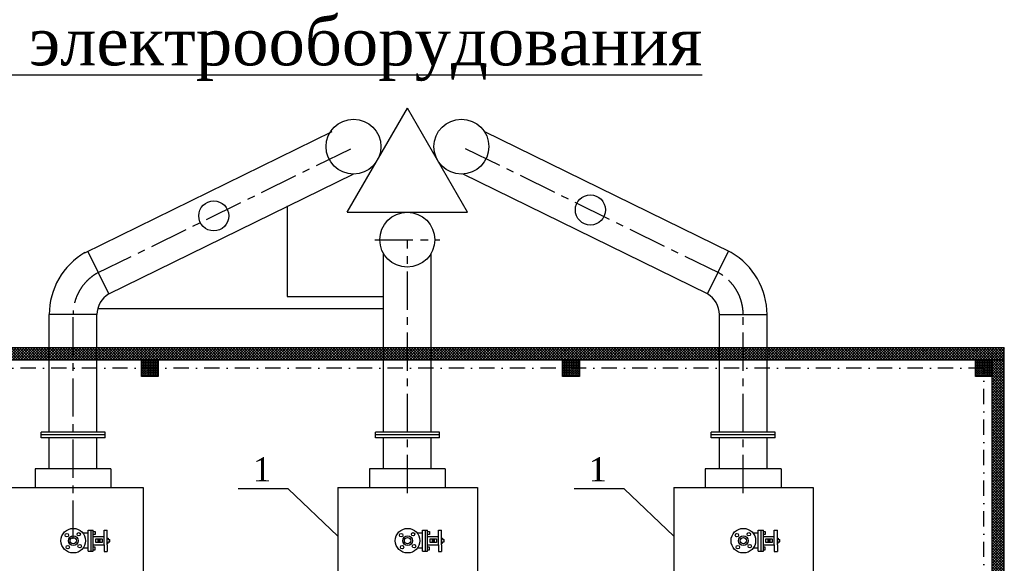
# Model space of a CAD drawing. Header units: millimetres. Extents: x -117056 to -75056, y -507736 to -299836.
# Tile 8 of 18: x -103583 to -95402, y -438040 to -433522. Entities that reach past the tile are written whole.
import ezdxf

# ---------------------------------------------------------------- set-up
doc = ezdxf.new("R2010")
doc.units = ezdxf.units.MM
doc.linetypes.add('CENTER', pattern=[50.8, 31.75, -6.35, 6.35, -6.35])
doc.linetypes.add('DASHDOTX2', pattern=[50.8, 25.4, -12.7, 0, -12.7])
doc.layers.add('.', color=7, linetype='Continuous', lineweight=15)
doc.layers.add('Размер ось', color=22, linetype='Continuous', lineweight=13)
doc.styles.add('Times New Roman', font='times.ttf')
doc.styles.add('ШКОЛА', font='times.ttf')

msp = doc.modelspace()

# ---------------------------------------------------------------- hatches: boundary and pattern name
at = {"layer": '.', "linetype": 'ByBlock', "lineweight": 25, "true_color": 0x93278f, "transparency": 33554687}
h = msp.add_hatch(dxfattribs=at)
h.set_pattern_fill('ANSI37', color=217, scale=5)
h.set_pattern_definition([(45, (-130303.4, -3713.253), (-11.22532015, 11.22532015), []), (135, (-130303.4, -3713.253), (-11.22532015, -11.22532015), [])])
h.paths.add_polyline_path([(-104071.6, -443647.9), (-109901.6, -443647.9), (-109901.6, -443747.9), (-104071.6, -443747.9)])
h.paths.add_polyline_path([(-95501.6, -443647.9), (-95641.6, -443647.9), (-102571.6, -443647.9), (-102571.6, -443747.9), (-95501.6, -443747.9)])
h.paths.add_polyline_path([(-95401.6, -436347.9), (-95501.6, -436347.9), (-95501.6, -443747.9), (-95401.6, -443747.9)])
h.paths.add_polyline_path([(-95401.6, -436247.9), (-101136.6, -436247.9), (-104401.6, -436247.9), (-104401.6, -436347.9), (-101136.6, -436347.9), (-95401.6, -436347.9)])
h.paths.add_polyline_path([(-105301.6, -436247.9), (-109801.6, -436247.9), (-109801.6, -436347.9), (-105301.6, -436347.9)])
h.paths.add_polyline_path([(-109801.6, -436247.9), (-109901.6, -436247.9), (-109901.6, -443647.9), (-109801.6, -443647.9)])
at = {"layer": '.', "linetype": 'ByBlock', "lineweight": 25, "transparency": 33554687}
h = msp.add_hatch(dxfattribs=at)
h.set_pattern_fill('ANGLE', color=256, scale=2)
h.set_pattern_definition([(0, (18106.418, -13496.794), (0, 13.97), [10.16, -3.81]), (90, (18106.418, -13496.794), (-13.97, 9e-16), [10.16, -3.81])])
h.paths.add_polyline_path([(-102571.6, -436347.9), (-102431.6, -436347.9), (-102431.6, -436487.9), (-102571.6, -436487.9)])
h = msp.add_hatch(dxfattribs=at)
h.set_pattern_fill('ANGLE', color=256, scale=2)
h.set_pattern_definition([(0, (21606.418, -13496.794), (0, 13.97), [10.16, -3.81]), (90, (21606.418, -13496.794), (-13.97, 9e-16), [10.16, -3.81])])
h.paths.add_polyline_path([(-99071.6, -436347.9), (-98931.6, -436347.9), (-98931.6, -436487.9), (-99071.6, -436487.9)])
h = msp.add_hatch(dxfattribs=at)
h.set_pattern_fill('ANGLE', color=256, scale=2)
h.set_pattern_definition([(0, (25036.418, -13496.794), (0, 13.97), [10.16, -3.81]), (90, (25036.418, -13496.794), (-13.97, 9e-16), [10.16, -3.81])])
h.paths.add_polyline_path([(-95641.6, -436347.9), (-95501.6, -436347.9), (-95501.6, -436487.9), (-95641.6, -436487.9)])

# ---------------------------------------------------------------- linework, layer by layer
for p, q in [((-100861, -435122.9), (-100361, -434256.9)), ((-99861, -435122.9), (-100361, -434256.9)), ((-103040.7, -435458.6), (-100987.8, -434450.4)), ((-97670.5, -435458.5), (-99723.4, -434450.3)), ((-102842.7, -435801.6), (-100813.6, -434804.9)), ((-97868.5, -435801.4), (-99897.6, -434804.8)), ((-100861, -435122.9), (-99861, -435122.9)), ((-102842.7, -435801.4), (-103016.9, -435446.9)), ((-100559.5, -436950.3), (-100559.5, -435465.9)), ((-100163.5, -436950.3), (-100163.5, -435461.9)), ((-97868.5, -435801.4), (-97694.4, -435446.9)), ((-103337.7, -436950.3), (-103337.7, -435972.9)), ((-102941.7, -435972.9), (-103337.7, -435972.9)), ((-102941.7, -436950.3), (-102941.7, -435972.9)), ((-97769.5, -436950.3), (-97769.5, -435972.9)), ((-97769.5, -435972.9), (-97373.5, -435972.9)), ((-97373.5, -436950.3), (-97373.5, -435972.9)), ((-103139.7, -436950.3), (-103405.8, -436950.3)), ((-103405.8, -436996.6), (-103405.8, -436950.3)), ((-103139.7, -436972.9), (-103405.8, -436972.9)), ((-102873.6, -436950.3), (-103139.7, -436950.3)), ((-102873.6, -436972.9), (-103139.7, -436972.9)), ((-102873.6, -436997.7), (-102873.6, -436950.3)), ((-100361.5, -436950.3), (-100627.6, -436950.3)), ((-100627.6, -436996.6), (-100627.6, -436950.3)), ((-100361.5, -436972.9), (-100627.6, -436972.9)), ((-100095.4, -436950.3), (-100361.5, -436950.3)), ((-100095.4, -436972.9), (-100361.5, -436972.9)), ((-100095.4, -436997.7), (-100095.4, -436950.3)), ((-97571.5, -436950.3), (-97837.6, -436950.3)), ((-97837.6, -436996.6), (-97837.6, -436950.3)), ((-97571.5, -436972.9), (-97837.6, -436972.9)), ((-97305.4, -436950.3), (-97571.5, -436950.3)), ((-97305.4, -436972.9), (-97571.5, -436972.9)), ((-97305.4, -436997.7), (-97305.4, -436950.3)), ((-103139.7, -436997.7), (-103405.8, -436997.7)), ((-103337.7, -437253.9), (-103337.7, -436997.7)), ((-103337.7, -437253.9), (-103337.7, -436997.7)), ((-102873.6, -436997.7), (-103139.7, -436997.7)), ((-102941.7, -437253.9), (-102941.7, -436997.7)), ((-102941.7, -437253.9), (-102941.7, -436997.7)), ((-100361.5, -436997.7), (-100627.6, -436997.7)), ((-100559.5, -437253.9), (-100559.5, -436997.7)), ((-100095.4, -436997.7), (-100361.5, -436997.7)), ((-100163.5, -437253.9), (-100163.5, -436997.7)), ((-97571.5, -436997.7), (-97837.6, -436997.7)), ((-97769.5, -437253.9), (-97769.5, -436997.7)), ((-97305.4, -436997.7), (-97571.5, -436997.7)), ((-97373.5, -437253.9), (-97373.5, -436997.7)), ((-103057.4, -437253.9), (-103455.1, -437253.9)), ((-103455.1, -437253.9), (-103455.1, -437408.9)), ((-102825.2, -437253.9), (-103057.4, -437253.9)), ((-102825.2, -437253.9), (-102825.2, -437408.9)), ((-100279.2, -437253.9), (-100676.9, -437253.9)), ((-100676.9, -437253.9), (-100676.9, -437408.9)), ((-100047, -437253.9), (-100279.2, -437253.9)), ((-100047, -437253.9), (-100047, -437408.9)), ((-97489.2, -437253.9), (-97886.9, -437253.9)), ((-97886.9, -437253.9), (-97886.9, -437408.9)), ((-97257, -437253.9), (-97489.2, -437253.9)), ((-97257, -437253.9), (-97257, -437408.9)), ((-103717.2, -437408.9), (-102558.3, -437408.9)), ((-102558.3, -437408.9), (-102558.3, -440672.9)), ((-100939, -437408.9), (-99780.1, -437408.9)), ((-100939, -437408.9), (-100939, -440672.9)), ((-99780.1, -437408.9), (-99780.1, -440672.9)), ((-98149, -437408.9), (-96990.1, -437408.9)), ((-98149, -437408.9), (-98149, -440672.9)), ((-96990.1, -437408.9), (-96990.1, -440672.9)), ((-103014.8, -437790.7), (-103056.8, -437790.7)), ((-103014.8, -437852.3), (-103014.8, -437765.1)), ((-103014.8, -437765.1), (-102971.8, -437765.1)), ((-102990.4, -437852.3), (-102990.4, -437765.1)), ((-102971.8, -437852.3), (-102971.8, -437765.1)), ((-102971.8, -437775.3), (-102957.5, -437775.3)), ((-102957.5, -437799.5), (-102971.8, -437799.5)), ((-102957.5, -437775.3), (-102957.5, -437799.5)), ((-102881.4, -437818.4), (-102881.4, -437763.7)), ((-102881.4, -437763.7), (-102855.6, -437763.7)), ((-102855.6, -437818.4), (-102855.6, -437763.7)), ((-100236.6, -437790.7), (-100278.6, -437790.7)), ((-100236.6, -437852.3), (-100236.6, -437765.1)), ((-100236.6, -437765.1), (-100193.6, -437765.1)), ((-100212.2, -437852.3), (-100212.2, -437765.1)), ((-100193.6, -437852.3), (-100193.6, -437765.1)), ((-100193.6, -437775.3), (-100179.3, -437775.3)), ((-100179.3, -437799.5), (-100193.6, -437799.5)), ((-100179.3, -437775.3), (-100179.3, -437799.5)), ((-100103.2, -437818.4), (-100103.2, -437763.7)), ((-100103.2, -437763.7), (-100077.4, -437763.7)), ((-100077.4, -437818.4), (-100077.4, -437763.7)), ((-97446.6, -437790.7), (-97488.6, -437790.7)), ((-97446.6, -437852.3), (-97446.6, -437765.1)), ((-97446.6, -437765.1), (-97403.6, -437765.1)), ((-97422.2, -437852.3), (-97422.2, -437765.1)), ((-97403.6, -437852.3), (-97403.6, -437765.1)), ((-97403.6, -437775.3), (-97389.3, -437775.3)), ((-97389.3, -437799.5), (-97403.6, -437799.5)), ((-97389.3, -437775.3), (-97389.3, -437799.5)), ((-97313.2, -437818.4), (-97313.2, -437763.7)), ((-97313.2, -437763.7), (-97287.4, -437763.7)), ((-97287.4, -437818.4), (-97287.4, -437763.7)), ((-103014.8, -437939.5), (-103014.8, -437852.3)), ((-102990.4, -437939.5), (-102990.4, -437852.3)), ((-102971.8, -437818.4), (-102881.4, -437818.4)), ((-102971.8, -437939.5), (-102971.8, -437852.3)), ((-102932.5, -437868.6), (-102932.5, -437835.9)), ((-102928.4, -437868.6), (-102928.4, -437835.9)), ((-102919.9, -437868.6), (-102919.9, -437835.9)), ((-102915.9, -437868.6), (-102915.9, -437835.9)), ((-102881.4, -437886.2), (-102881.4, -437818.4)), ((-102855.6, -437886.2), (-102855.6, -437818.4)), ((-102855.6, -437830.6), (-102848, -437830.6)), ((-102855.6, -437873.9), (-102848, -437873.9)), ((-102848, -437830.6), (-102848, -437841.8)), ((-102848, -437841.8), (-102834.2, -437841.8)), ((-102848, -437873.9), (-102848, -437862.7)), ((-102848, -437862.7), (-102834.2, -437862.7)), ((-102834.2, -437862.7), (-102834.2, -437841.8)), ((-100236.6, -437939.5), (-100236.6, -437852.3)), ((-100212.2, -437939.5), (-100212.2, -437852.3)), ((-100193.6, -437818.4), (-100103.2, -437818.4)), ((-100193.6, -437939.5), (-100193.6, -437852.3)), ((-100154.3, -437868.6), (-100154.3, -437835.9)), ((-100150.2, -437868.6), (-100150.2, -437835.9)), ((-100141.6, -437868.6), (-100141.6, -437835.9)), ((-100137.7, -437868.6), (-100137.7, -437835.9)), ((-100103.2, -437886.2), (-100103.2, -437818.4)), ((-100077.4, -437886.2), (-100077.4, -437818.4)), ((-100077.4, -437830.6), (-100069.8, -437830.6)), ((-100077.4, -437873.9), (-100069.8, -437873.9)), ((-100069.8, -437830.6), (-100069.8, -437841.8)), ((-100069.8, -437841.8), (-100056, -437841.8)), ((-100069.8, -437873.9), (-100069.8, -437862.7)), ((-100069.8, -437862.7), (-100056, -437862.7)), ((-100056, -437862.7), (-100056, -437841.8)), ((-97446.6, -437939.5), (-97446.6, -437852.3)), ((-97422.2, -437939.5), (-97422.2, -437852.3)), ((-97403.6, -437818.4), (-97313.2, -437818.4)), ((-97403.6, -437939.5), (-97403.6, -437852.3)), ((-97364.3, -437868.6), (-97364.3, -437835.9)), ((-97360.2, -437868.6), (-97360.2, -437835.9)), ((-97351.6, -437868.6), (-97351.6, -437835.9)), ((-97347.7, -437868.6), (-97347.7, -437835.9)), ((-97313.2, -437886.2), (-97313.2, -437818.4)), ((-97287.4, -437886.2), (-97287.4, -437818.4)), ((-97287.4, -437830.6), (-97279.8, -437830.6)), ((-97287.4, -437873.9), (-97279.8, -437873.9)), ((-97279.8, -437830.6), (-97279.8, -437841.8)), ((-97279.8, -437841.8), (-97266, -437841.8)), ((-97279.8, -437873.9), (-97279.8, -437862.7)), ((-97279.8, -437862.7), (-97266, -437862.7)), ((-97266, -437862.7), (-97266, -437841.8)), ((-103014.8, -437913.9), (-103056.8, -437913.9)), ((-103014.8, -437939.5), (-102971.8, -437939.5)), ((-102971.8, -437886.2), (-102881.4, -437886.2)), ((-102957.5, -437905), (-102971.8, -437905)), ((-102971.8, -437929.2), (-102957.5, -437929.2)), ((-102957.5, -437929.2), (-102957.5, -437905)), ((-102881.4, -437886.2), (-102881.4, -437940.9)), ((-102881.4, -437940.9), (-102855.6, -437940.9)), ((-102855.6, -437886.2), (-102855.6, -437940.9)), ((-100236.6, -437913.9), (-100278.6, -437913.9)), ((-100236.6, -437939.5), (-100193.6, -437939.5)), ((-100193.6, -437886.2), (-100103.2, -437886.2)), ((-100179.3, -437905), (-100193.6, -437905)), ((-100193.6, -437929.2), (-100179.3, -437929.2)), ((-100179.3, -437929.2), (-100179.3, -437905)), ((-100103.2, -437886.2), (-100103.2, -437940.9)), ((-100103.2, -437940.9), (-100077.4, -437940.9)), ((-100077.4, -437886.2), (-100077.4, -437940.9)), ((-97446.6, -437913.9), (-97488.6, -437913.9)), ((-97446.6, -437939.5), (-97403.6, -437939.5)), ((-97403.6, -437886.2), (-97313.2, -437886.2)), ((-97389.3, -437905), (-97403.6, -437905)), ((-97403.6, -437929.2), (-97389.3, -437929.2)), ((-97389.3, -437929.2), (-97389.3, -437905)), ((-97313.2, -437886.2), (-97313.2, -437940.9)), ((-97313.2, -437940.9), (-97287.4, -437940.9)), ((-97287.4, -437886.2), (-97287.4, -437940.9))]:
    msp.add_line(p, q)
at = {"linetype": 'CENTER', "ltscale": 10}
for p, q in [((-102941.7, -435630.1), (-100798.4, -434577.4)), ((-97769.5, -435630), (-99912.8, -434577.3)), ((-100633.3, -435351), (-100092.1, -435350.8)), ((-100361.5, -437456.3), (-100361.5, -435350.9)), ((-103139.7, -437837.1), (-103139.7, -435972.9)), ((-97571.5, -437456.3), (-97571.5, -435972.9))]:
    msp.add_line(p, q, dxfattribs=at)
at = {"color": 5, "lineweight": 30, "ltscale": 5}
for p, q in [((-104401.6, -436247.9), (-101136.6, -436247.9)), ((-101136.6, -436247.9), (-95401.6, -436247.9)), ((-95401.6, -443747.9), (-95401.6, -436247.9)), ((-104401.6, -436347.9), (-101136.6, -436347.9)), ((-101136.6, -436347.9), (-95401.6, -436347.9)), ((-95501.6, -443747.9), (-95501.6, -436347.9))]:
    msp.add_line(p, q, dxfattribs=at)
for points in [[(-101361, -435068.3), (-101361, -435822.9), (-100559.5, -435822.9)], [(-102935.3, -435922.9), (-100559.5, -435922.9)]]:
    msp.add_lwpolyline(points)
for points in [[(-102571.6, -436347.9), (-102431.6, -436347.9), (-102431.6, -436487.9), (-102571.6, -436487.9), (-102571.6, -436347.9)], [(-99071.6, -436347.9), (-98931.6, -436347.9), (-98931.6, -436487.9), (-99071.6, -436487.9), (-99071.6, -436347.9)], [(-95641.6, -436347.9), (-95501.6, -436347.9), (-95501.6, -436487.9), (-95641.6, -436487.9), (-95641.6, -436347.9)]]:
    msp.add_lwpolyline(points, dxfattribs=at)
at = {"color": 1, "linetype": 'DASHDOTX2', "ltscale": 5}
msp.add_lwpolyline([(-109731.6, -443577.9), (-95571.6, -443577.9), (-95571.6, -436417.9), (-109731.6, -436417.9)], close=True, dxfattribs=at)
at = {"color": 1, "linetype": 'ByBlock', "lineweight": 25}
for points in [[(-100939, -437815.4), (-101351.8, -437420.3), (-101766.6, -437420.3)], [(-98149, -437815.4), (-98561.8, -437420.3), (-98976.6, -437420.3)]]:
    msp.add_lwpolyline(points, dxfattribs=at)
for points in [[(-102951.6, -437868.6), (-102951.6, -437835.9), (-102898.8, -437835.9), (-102898.8, -437868.6)], [(-100173.4, -437868.6), (-100173.4, -437835.9), (-100120.6, -437835.9), (-100120.6, -437868.6)], [(-97383.4, -437868.6), (-97383.4, -437835.9), (-97330.6, -437835.9), (-97330.6, -437868.6)]]:
    msp.add_lwpolyline(points, close=True)
for centre, radius in [((-100809.3, -434577.3), 228), ((-99912.8, -434577.3), 228), ((-98841.1, -435103.6), 125), ((-101970.4, -435153), 125), ((-100362.7, -435350.9), 228), ((-103138.4, -437852.3), 102.2), ((-103191.9, -437806.5), 14.3), ((-103092.6, -437798.8), 14.3), ((-100360.2, -437852.3), 102.2), ((-100413.7, -437806.5), 14.3), ((-100314.4, -437798.8), 14.3), ((-97570.2, -437852.3), 102.2), ((-97623.7, -437806.5), 14.3), ((-97524.4, -437798.8), 14.3), ((-103138.4, -437852.3), 40.4), ((-103138.4, -437852.3), 26.5), ((-103084.9, -437898), 14.3), ((-100360.2, -437852.3), 40.4), ((-100360.2, -437852.3), 26.5), ((-100306.7, -437898), 14.3), ((-97570.2, -437852.3), 40.4), ((-97570.2, -437852.3), 26.5), ((-97516.7, -437898), 14.3), ((-103184.1, -437905.8), 14.3), ((-100405.9, -437905.8), 14.3), ((-97615.9, -437905.8), 14.3)]:
    msp.add_circle(centre, radius)
for centre, radius, start, end in [((-102743.7, -435972.9), 594, 120, 180), ((-97967.5, -435972.9), 594, 0, 60), ((-102743.7, -435972.9), 198, 120, 180), ((-97967.5, -435972.9), 198, 0, 60)]:
    msp.add_arc(centre, radius, start, end)
at = {"linetype": 'CENTER', "ltscale": 10}
for centre, start, end in [((-102743.7, -435972.9), 120, 180), ((-97967.5, -435972.9), 0, 60)]:
    msp.add_arc(centre, 396, start, end, dxfattribs=at)

# ---------------------------------------------------------------- texts
at = {"color": 1, "linetype": 'ByBlock', "lineweight": 25, "char_height": 200, "width": 1304.259, "attachment_point": 5, "style": 'ШКОЛА'}
for insert in [(-101569.4, -437259.7), (-98779.4, -437259.7)]:
    msp.add_mtext('1', dxfattribs=dict(at, insert=insert))
at = {"layer": 'Размер ось', "color": 0, "lineweight": 30, "insert": (-102691.2, -433767.5), "char_height": 400, "width": 10336.027, "attachment_point": 5, "style": 'Times New Roman'}
msp.add_mtext('\\pt400.4;{\\LПлан силового электрооборудования}', dxfattribs=at)

doc.saveas('drawing.dxf')
